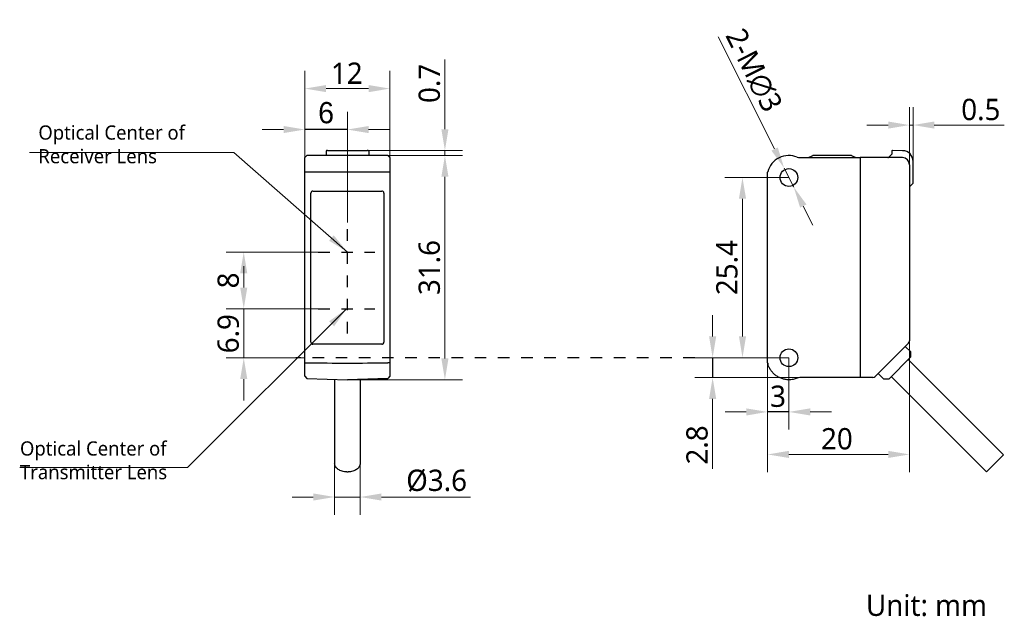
# Model space of a CAD drawing. Header units: millimetres. Extents: x 1606 to 1745, y 1557 to 1641.
import ezdxf

# ---------------------------------------------------------------- set-up
doc = ezdxf.new("R2010")
doc.units = ezdxf.units.MM
doc.header["$LTSCALE"] = 16.335
doc.linetypes.add('DOT', pattern=[0.2, 0.1, -0.1])
for name, color, linetype in [('0 @ 1', 7, 'Continuous'), ('00_COMPONENTS', 7, 'Continuous'), ('51__DRAFT_DIMS', 7, 'Continuous')]:
    doc.layers.add(name, color=color, linetype=linetype)
doc.styles.get("Standard").update_dxf_attribs({"font": '兰亭黑 GBK.TTF'})
doc.styles.add('尺寸值样式', font='Roboto-Regular.ttf')
doc.dimstyles.new('1直线标注', dxfattribs={"dimtxt": 3, "dimasz": 3, "dimexe": 2.5, "dimexo": 0, "dimtad": 1, "dimdsep": 46, "dimtxsty": '尺寸值样式', "dimblk": '_FILLED', "dimcen": 0, "dimclrd": 8, "dimclre": 8, "dimclrt": 7, "dimadec": 0, "dimazin": 0, "dimtp": 0.001, "dimtm": 0.001, "dimtfac": 1, "dimtmove": 0, "dimatfit": 0, "dimldrblk": '_FILLED', "dimfxl": 1, "dimtolj": 1, "dimlwd": 15, "dimlwe": 15, "dimarcsym": 0})
doc.dimstyles.new('DIMSTYLE_1', dxfattribs={"dimtxt": 3, "dimasz": 3, "dimexe": 2.5, "dimexo": 0, "dimgap": 0.75, "dimtad": 1, "dimdsep": 46, "dimtxsty": 'Standard', "dimblk": '_FILLED', "dimcen": 0.09, "dimclrd": 8, "dimclre": 8, "dimclrt": 7, "dimadec": 0, "dimazin": 0, "dimtp": 0.001, "dimtm": 0.001, "dimtfac": 1, "dimtofl": 0, "dimtmove": 0, "dimatfit": 3, "dimldrblk": '_FILLED', "dimfxl": 1, "dimtolj": 1, "dimlwd": 9, "dimlwe": 9, "dimarcsym": 0})

# ---------------------------------------------------------------- blocks, each defined once
blk = doc.blocks.new('_FILLED')
at = {"color": 0, "linetype": 'ByBlock'}
blk.add_solid([(0, 0), (-1, 0.167), (-1, -0.167)], dxfattribs=at)
blk = doc.blocks.new('*D42')
at = {"layer": '51__DRAFT_DIMS', "color": 8, "lineweight": 15}
for p, q in [((1646.58, 1621.38), (1646.58, 1633.61)), ((1658.58, 1621.38), (1658.58, 1633.61)), ((1655.58, 1631.11), (1649.58, 1631.11))]:
    blk.add_line(p, q, dxfattribs=at)
at = {"layer": 'Defpoints', "color": 0, "linetype": 'DOT'}
for p in [(1646.58, 1631.11), (1646.58, 1621.38), (1658.58, 1621.38)]:
    blk.add_point(p, dxfattribs=at)
at = {"layer": '51__DRAFT_DIMS', "color": 8, "linetype": 'ByBlock', "lineweight": 15, "xscale": 3, "yscale": 3, "zscale": 3, "rotation": 180}
blk.add_blockref('_FILLED', (1646.58, 1631.11), dxfattribs=at)
at = {"layer": '51__DRAFT_DIMS', "color": 8, "linetype": 'ByBlock', "lineweight": 15, "xscale": 3, "yscale": 3, "zscale": 3}
blk.add_blockref('_FILLED', (1658.58, 1631.11), dxfattribs=at)
at = {"layer": '51__DRAFT_DIMS', "color": 7, "linetype": 'DOT', "insert": (1652.5, 1634.78), "char_height": 3, "attachment_point": 2, "style": '尺寸值样式'}
blk.add_mtext('\\A1;12', dxfattribs=at)
blk = doc.blocks.new('*D43')
at = {"layer": '51__DRAFT_DIMS', "color": 8, "lineweight": 15}
for p, q in [((1658.28, 1621.68), (1668.83, 1621.68)), ((1666.33, 1618.68), (1666.33, 1593.08)), ((1652.58, 1590.08), (1668.83, 1590.08))]:
    blk.add_line(p, q, dxfattribs=at)
at = {"layer": 'Defpoints', "color": 0, "linetype": 'DOT'}
for p in [(1658.28, 1621.68), (1652.58, 1590.08), (1666.33, 1590.08)]:
    blk.add_point(p, dxfattribs=at)
at = {"layer": '51__DRAFT_DIMS', "color": 8, "linetype": 'ByBlock', "lineweight": 15, "xscale": 3, "yscale": 3, "zscale": 3}
for p, rotation in [((1666.33, 1621.68), 90), ((1666.33, 1590.08), 270)]:
    blk.add_blockref('_FILLED', p, dxfattribs=dict(at, rotation=rotation))
at = {"layer": '51__DRAFT_DIMS', "color": 7, "linetype": 'DOT', "insert": (1662.62, 1605.89), "char_height": 3, "attachment_point": 2, "rotation": 90, "style": '尺寸值样式'}
blk.add_mtext('\\A1;31.6', dxfattribs=at)
blk = doc.blocks.new('*D44')
at = {"layer": '51__DRAFT_DIMS', "color": 8, "lineweight": 15}
for p, q in [((1666.33, 1625.38), (1666.33, 1635.22)), ((1655.38, 1622.38), (1668.83, 1622.38)), ((1658.28, 1621.68), (1668.83, 1621.68)), ((1666.33, 1622.38), (1666.33, 1621.68)), ((1666.33, 1618.68), (1666.33, 1615.68))]:
    blk.add_line(p, q, dxfattribs=at)
at = {"layer": 'Defpoints', "color": 0, "linetype": 'DOT'}
for p in [(1655.38, 1622.38), (1658.28, 1621.68), (1666.33, 1621.68)]:
    blk.add_point(p, dxfattribs=at)
at = {"layer": '51__DRAFT_DIMS', "color": 8, "linetype": 'ByBlock', "lineweight": 15, "xscale": 3, "yscale": 3, "zscale": 3}
for p, rotation in [((1666.33, 1622.38), 270), ((1666.33, 1621.68), 90)]:
    blk.add_blockref('_FILLED', p, dxfattribs=dict(at, rotation=rotation))
at = {"layer": '51__DRAFT_DIMS', "color": 7, "linetype": 'DOT', "insert": (1662.62, 1634.6), "char_height": 3, "attachment_point": 3, "rotation": 90, "style": '尺寸值样式'}
blk.add_mtext('\\A1;0.7', dxfattribs=at)
blk = doc.blocks.new('*D45')
at = {"layer": '51__DRAFT_DIMS', "color": 8, "lineweight": 15}
for p, q in [((1731.82, 1595.59), (1731.82, 1577.06)), ((1711.82, 1592.45), (1711.82, 1577.06)), ((1728.82, 1579.56), (1714.82, 1579.56))]:
    blk.add_line(p, q, dxfattribs=at)
at = {"layer": 'Defpoints', "color": 0, "linetype": 'DOT'}
for p in [(1731.82, 1595.59), (1711.82, 1592.45), (1711.82, 1579.56)]:
    blk.add_point(p, dxfattribs=at)
at = {"layer": '51__DRAFT_DIMS', "color": 8, "linetype": 'ByBlock', "lineweight": 15, "xscale": 3, "yscale": 3, "zscale": 3, "rotation": 180}
blk.add_blockref('_FILLED', (1711.82, 1579.56), dxfattribs=at)
at = {"layer": '51__DRAFT_DIMS', "color": 8, "linetype": 'ByBlock', "lineweight": 15, "xscale": 3, "yscale": 3, "zscale": 3}
blk.add_blockref('_FILLED', (1731.82, 1579.56), dxfattribs=at)
at = {"layer": '51__DRAFT_DIMS', "color": 7, "linetype": 'DOT', "insert": (1721.59, 1583.27), "char_height": 3, "attachment_point": 2, "style": '尺寸值样式'}
blk.add_mtext('\\A1;20', dxfattribs=at)
blk = doc.blocks.new('*D46')
at = {"layer": '51__DRAFT_DIMS', "color": 8, "lineweight": 15}
for p, q in [((1731.82, 1620.38), (1731.82, 1628.47)), ((1732.32, 1620.85), (1732.32, 1628.47)), ((1728.82, 1625.97), (1725.82, 1625.97)), ((1731.82, 1625.97), (1732.32, 1625.97)), ((1735.32, 1625.97), (1745.19, 1625.97))]:
    blk.add_line(p, q, dxfattribs=at)
at = {"layer": 'Defpoints', "color": 0, "linetype": 'DOT'}
for p in [(1732.32, 1625.97), (1731.82, 1620.38), (1732.32, 1620.85)]:
    blk.add_point(p, dxfattribs=at)
at = {"layer": '51__DRAFT_DIMS', "color": 8, "linetype": 'ByBlock', "lineweight": 15, "xscale": 3, "yscale": 3, "zscale": 3}
blk.add_blockref('_FILLED', (1731.82, 1625.97), dxfattribs=at)
at = {"layer": '51__DRAFT_DIMS', "color": 8, "linetype": 'ByBlock', "lineweight": 15, "xscale": 3, "yscale": 3, "zscale": 3, "rotation": 180}
blk.add_blockref('_FILLED', (1732.32, 1625.97), dxfattribs=at)
at = {"layer": '51__DRAFT_DIMS', "color": 7, "linetype": 'DOT', "insert": (1739.12, 1629.67), "char_height": 3, "attachment_point": 1, "style": '尺寸值样式'}
blk.add_mtext('\\A1;0.5', dxfattribs=at)
blk = doc.blocks.new('*D47')
at = {"layer": '51__DRAFT_DIMS', "color": 8, "lineweight": 15}
for p, q in [((1714.82, 1618.58), (1705.78, 1618.58)), ((1708.28, 1596.18), (1708.28, 1615.58)), ((1714.82, 1593.18), (1705.78, 1593.18))]:
    blk.add_line(p, q, dxfattribs=at)
at = {"layer": 'Defpoints', "color": 0, "linetype": 'DOT'}
for p in [(1708.28, 1618.58), (1714.82, 1618.58), (1714.82, 1593.18)]:
    blk.add_point(p, dxfattribs=at)
at = {"layer": '51__DRAFT_DIMS', "color": 8, "linetype": 'ByBlock', "lineweight": 15, "xscale": 3, "yscale": 3, "zscale": 3}
for p, rotation in [((1708.28, 1618.58), 90), ((1708.28, 1593.18), 270)]:
    blk.add_blockref('_FILLED', p, dxfattribs=dict(at, rotation=rotation))
at = {"layer": '51__DRAFT_DIMS', "color": 7, "linetype": 'DOT', "insert": (1704.57, 1605.88), "char_height": 3, "attachment_point": 2, "rotation": 90, "style": '尺寸值样式'}
blk.add_mtext('\\A1;25.4', dxfattribs=at)
blk = doc.blocks.new('*D48')
at = {"layer": '51__DRAFT_DIMS', "color": 8, "lineweight": 15}
for p, q in [((1704.07, 1596.18), (1704.07, 1599.18)), ((1714.82, 1593.18), (1701.57, 1593.18)), ((1704.07, 1590.38), (1704.07, 1593.18)), ((1716.36, 1590.38), (1701.57, 1590.38)), ((1704.07, 1587.38), (1704.07, 1577.51))]:
    blk.add_line(p, q, dxfattribs=at)
at = {"layer": 'Defpoints', "color": 0, "linetype": 'DOT'}
for p in [(1704.07, 1593.18), (1714.82, 1593.18), (1716.36, 1590.38)]:
    blk.add_point(p, dxfattribs=at)
at = {"layer": '51__DRAFT_DIMS', "color": 8, "linetype": 'ByBlock', "lineweight": 15, "xscale": 3, "yscale": 3, "zscale": 3}
for p, rotation in [((1704.07, 1593.18), 270), ((1704.07, 1590.38), 90)]:
    blk.add_blockref('_FILLED', p, dxfattribs=dict(at, rotation=rotation))
at = {"layer": '51__DRAFT_DIMS', "color": 7, "linetype": 'DOT', "insert": (1700.36, 1578.14), "char_height": 3, "attachment_point": 1, "rotation": 90, "style": '尺寸值样式'}
blk.add_mtext('\\A1;2.8', dxfattribs=at)
blk = doc.blocks.new('*D49')
at = {"layer": '51__DRAFT_DIMS', "color": 8, "lineweight": 15}
for p, q in [((1711.82, 1592.45), (1711.82, 1583.05)), ((1714.82, 1593.18), (1714.82, 1583.05)), ((1708.82, 1585.55), (1705.82, 1585.55)), ((1711.82, 1585.55), (1714.82, 1585.55)), ((1717.82, 1585.55), (1720.82, 1585.55))]:
    blk.add_line(p, q, dxfattribs=at)
at = {"layer": 'Defpoints', "color": 0, "linetype": 'DOT'}
for p in [(1711.82, 1592.45), (1714.82, 1593.18), (1714.82, 1585.55)]:
    blk.add_point(p, dxfattribs=at)
at = {"layer": '51__DRAFT_DIMS', "color": 8, "linetype": 'ByBlock', "lineweight": 15, "xscale": 3, "yscale": 3, "zscale": 3}
blk.add_blockref('_FILLED', (1711.82, 1585.55), dxfattribs=at)
at = {"layer": '51__DRAFT_DIMS', "color": 8, "linetype": 'ByBlock', "lineweight": 15, "xscale": 3, "yscale": 3, "zscale": 3, "rotation": 180}
blk.add_blockref('_FILLED', (1714.82, 1585.55), dxfattribs=at)
at = {"layer": '51__DRAFT_DIMS', "color": 7, "linetype": 'DOT', "insert": (1713.29, 1589.26), "char_height": 3, "attachment_point": 2, "style": '尺寸值样式'}
blk.add_mtext('\\A1;3', dxfattribs=at)
blk = doc.blocks.new('*D50')
at = {"layer": '51__DRAFT_DIMS', "color": 8, "lineweight": 15}
for p, q in [((1712.8, 1622.6), (1704.87, 1638.39)), ((1715.5, 1617.24), (1714.15, 1619.92)), ((1716.84, 1614.56), (1718.19, 1611.88))]:
    blk.add_line(p, q, dxfattribs=at)
at = {"layer": 'Defpoints', "color": 0, "linetype": 'DOT'}
for p in [(1714.15, 1619.92), (1715.5, 1617.24)]:
    blk.add_point(p, dxfattribs=at)
at = {"layer": '51__DRAFT_DIMS', "color": 8, "linetype": 'ByBlock', "lineweight": 15, "xscale": 3, "yscale": 3, "zscale": 3}
for p, rotation in [((1714.15, 1619.92), 296.6721060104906), ((1715.5, 1617.24), 116.6721060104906)]:
    blk.add_blockref('_FILLED', p, dxfattribs=dict(at, rotation=rotation))
at = {"layer": '51__DRAFT_DIMS', "color": 7, "linetype": 'DOT', "insert": (1714.07, 1628.86), "char_height": 3, "attachment_point": 3, "rotation": 296.6721, "style": '尺寸值样式'}
blk.add_mtext('\\A1;2-M∅3', dxfattribs=at)
blk = doc.blocks.new('*D51')
at = {"color": 8, "lineweight": 15}
for p, q in [((1650.78, 1580.58), (1650.78, 1571.06)), ((1654.38, 1580.58), (1654.38, 1571.06)), ((1647.78, 1573.56), (1644.78, 1573.56)), ((1650.78, 1573.56), (1654.38, 1573.56)), ((1657.38, 1573.56), (1669.94, 1573.56))]:
    blk.add_line(p, q, dxfattribs=at)
at = {"layer": 'Defpoints', "color": 0, "linetype": 'DOT'}
for p in [(1650.78, 1580.58), (1654.38, 1580.58), (1654.38, 1573.56)]:
    blk.add_point(p, dxfattribs=at)
at = {"color": 8, "linetype": 'ByBlock', "lineweight": 15, "xscale": 3, "yscale": 3, "zscale": 3}
blk.add_blockref('_FILLED', (1650.78, 1573.56), dxfattribs=at)
at = {"color": 8, "linetype": 'ByBlock', "lineweight": 15, "xscale": 3, "yscale": 3, "zscale": 3, "rotation": 180}
blk.add_blockref('_FILLED', (1654.38, 1573.56), dxfattribs=at)
at = {"color": 7, "linetype": 'DOT', "insert": (1665.16, 1575.85), "char_height": 3, "attachment_point": 5, "style": '尺寸值样式'}
blk.add_mtext('\\A1;%%c3.6{}{{\\H0.7x;}{}}', dxfattribs=at)
blk = doc.blocks.new('*D52')
at = {"color": 8, "lineweight": 15}
for p, q in [((1637.97, 1603.08), (1637.97, 1606.08)), ((1648.47, 1600.08), (1635.47, 1600.08)), ((1637.97, 1593.18), (1637.97, 1600.08)), ((1646.58, 1593.18), (1635.47, 1593.18)), ((1637.97, 1590.18), (1637.97, 1587.18))]:
    blk.add_line(p, q, dxfattribs=at)
at = {"layer": 'Defpoints', "color": 0, "linetype": 'DOT'}
for p in [(1637.97, 1600.08), (1648.47, 1600.08), (1646.58, 1593.18)]:
    blk.add_point(p, dxfattribs=at)
at = {"color": 8, "linetype": 'ByBlock', "lineweight": 15, "xscale": 3, "yscale": 3, "zscale": 3}
for p, rotation in [((1637.97, 1600.08), 270), ((1637.97, 1593.18), 90)]:
    blk.add_blockref('_FILLED', p, dxfattribs=dict(at, rotation=rotation))
at = {"color": 7, "linetype": 'DOT', "insert": (1635.8, 1596.57), "char_height": 3, "attachment_point": 5, "rotation": 90, "style": '尺寸值样式'}
blk.add_mtext('\\A1;6.9', dxfattribs=at)
blk = doc.blocks.new('*D53')
at = {"color": 8, "lineweight": 15}
for p, q in [((1648.47, 1608.08), (1635.47, 1608.08)), ((1637.97, 1605.08), (1637.97, 1603.08)), ((1649.1, 1600.08), (1635.47, 1600.08))]:
    blk.add_line(p, q, dxfattribs=at)
at = {"layer": 'Defpoints', "color": 0, "linetype": 'DOT'}
for p in [(1648.47, 1608.08), (1637.97, 1600.08), (1649.1, 1600.08)]:
    blk.add_point(p, dxfattribs=at)
at = {"color": 8, "linetype": 'ByBlock', "lineweight": 15, "xscale": 3, "yscale": 3, "zscale": 3}
for p, rotation in [((1637.97, 1608.08), 90), ((1637.97, 1600.08), 270)]:
    blk.add_blockref('_FILLED', p, dxfattribs=dict(at, rotation=rotation))
at = {"color": 7, "linetype": 'DOT', "insert": (1635.8, 1604.08), "char_height": 3, "attachment_point": 5, "rotation": 90, "style": '尺寸值样式'}
blk.add_mtext('\\A1;8', dxfattribs=at)
blk = doc.blocks.new('*D54')
at = {"color": 8, "lineweight": 9}
for p, q in [((1646.58, 1619.32), (1646.58, 1627.84)), ((1652.58, 1612.22), (1652.58, 1627.84)), ((1643.58, 1625.34), (1640.58, 1625.34)), ((1655.58, 1625.34), (1658.58, 1625.34))]:
    blk.add_line(p, q, dxfattribs=at)
at = {"layer": 'Defpoints', "color": 0}
for p in [(1646.58, 1625.34), (1646.58, 1619.32), (1652.58, 1612.22)]:
    blk.add_point(p, dxfattribs=at)
at = {"color": 8, "linetype": 'ByBlock', "lineweight": 9, "xscale": 3, "yscale": 3, "zscale": 3}
blk.add_blockref('_FILLED', (1646.58, 1625.34), dxfattribs=at)
at = {"color": 8, "linetype": 'ByBlock', "lineweight": 9, "xscale": 3, "yscale": 3, "zscale": 3, "rotation": 180}
blk.add_blockref('_FILLED', (1652.58, 1625.34), dxfattribs=at)
at = {"insert": (1649.58, 1627.7), "char_height": 3, "attachment_point": 5}
blk.add_mtext('\\A1;6', dxfattribs=at)

msp = doc.modelspace()

# ---------------------------------------------------------------- linework, layer by layer
for p, q in [((1652.583, 1625.337), (1646.583, 1625.337)), ((1704.071, 1593.179), (1704.071, 1590.379)), ((1714.824, 1585.551), (1711.824, 1585.551)), ((1652.483, 1577.099), (1652.683, 1577.099))]:
    msp.add_line(p, q)
at = {"linetype": 'DOT'}
for p, q in [((1652.583, 1596.598), (1652.583, 1612.222)), ((1648.472, 1608.079), (1656.472, 1608.079)), ((1648.472, 1600.079), (1656.472, 1600.079)), ((1701.571, 1593.179), (1645.305, 1593.179))]:
    msp.add_line(p, q, dxfattribs=at)
at = {"layer": '00_COMPONENTS'}
for p, q in [((1646.583, 1621.379), (1646.883, 1621.679)), ((1646.583, 1590.57), (1646.583, 1621.379)), ((1658.283, 1621.679), (1646.883, 1621.679)), ((1649.583, 1622.276), (1649.583, 1621.679)), ((1649.695, 1622.377), (1649.689, 1622.377)), ((1649.702, 1622.377), (1649.695, 1622.377)), ((1649.711, 1622.377), (1649.702, 1622.377)), ((1649.726, 1622.377), (1649.711, 1622.377)), ((1649.75, 1622.378), (1649.726, 1622.377)), ((1649.777, 1622.378), (1649.75, 1622.378)), ((1649.777, 1622.378), (1655.383, 1622.378)), ((1655.409, 1622.378), (1655.383, 1622.378)), ((1655.429, 1622.377), (1655.409, 1622.378)), ((1655.447, 1622.377), (1655.429, 1622.377)), ((1655.457, 1622.377), (1655.447, 1622.377)), ((1655.466, 1622.377), (1655.457, 1622.377)), ((1655.583, 1622.276), (1655.583, 1621.679)), ((1658.583, 1621.379), (1658.283, 1621.679)), ((1658.583, 1621.379), (1658.583, 1590.57)), ((1716.364, 1621.379), (1724.874, 1621.379)), ((1717.58, 1621.379), (1718.185, 1621.679)), ((1723.643, 1621.679), (1718.185, 1621.679)), ((1723.643, 1621.679), (1724.248, 1621.379)), ((1724.874, 1621.379), (1724.874, 1590.379)), ((1730.824, 1621.379), (1724.874, 1621.379)), ((1728.853, 1621.409), (1729.324, 1621.879)), ((1729.324, 1622.278), (1729.324, 1621.879)), ((1730.85, 1622.353), (1729.426, 1622.378)), ((1731.824, 1620.379), (1731.824, 1595.587)), ((1732.324, 1617.779), (1732.324, 1620.853)), ((1658.583, 1619.321), (1646.583, 1619.321)), ((1711.824, 1592.451), (1711.824, 1619.321)), ((1731.824, 1617.265), (1732.224, 1617.68)), ((1732.223, 1617.678), (1732.324, 1617.779)), ((1647.433, 1595.379), (1647.433, 1616.379)), ((1647.733, 1616.679), (1657.433, 1616.679)), ((1657.733, 1616.379), (1657.733, 1595.379)), ((1657.433, 1595.079), (1647.733, 1595.079)), ((1731.678, 1595.233), (1726.982, 1590.537)), ((1731.999, 1593.999), (1731.221, 1594.776)), ((1731.999, 1593.292), (1731.999, 1593.999)), ((1646.583, 1592.451), (1646.883, 1592.451)), ((1658.583, 1592.451), (1658.283, 1592.451)), ((1728.888, 1590.18), (1731.999, 1593.292)), ((1731.646, 1592.938), (1745.081, 1579.503)), ((1728.181, 1590.18), (1727.403, 1590.958)), ((1646.583, 1590.57), (1646.873, 1590.27)), ((1646.873, 1590.27), (1652.583, 1590.079)), ((1646.873, 1590.27), (1652.583, 1590.079)), ((1650.783, 1590.136), (1650.783, 1578.301)), ((1658.293, 1590.27), (1652.583, 1590.079)), ((1652.583, 1590.079), (1658.293, 1590.27)), ((1654.383, 1590.136), (1654.383, 1578.301)), ((1658.583, 1590.57), (1658.293, 1590.27)), ((1724.874, 1590.379), (1716.363, 1590.379)), ((1726.524, 1590.389), (1724.874, 1590.379)), ((1726.637, 1590.391), (1726.524, 1590.389)), ((1728.888, 1590.18), (1728.181, 1590.18)), ((1729.241, 1590.534), (1742.676, 1577.099)), ((1742.676, 1577.099), (1745.081, 1579.503))]:
    msp.add_line(p, q, dxfattribs=at)
for points in [[(1649.689, 1622.377), (1649.686, 1622.376), (1649.684, 1622.376), (1649.681, 1622.376), (1649.679, 1622.376), (1649.676, 1622.376), (1649.673, 1622.376), (1649.67, 1622.375), (1649.665, 1622.374), (1649.66, 1622.373), (1649.655, 1622.372), (1649.649, 1622.37), (1649.644, 1622.368), (1649.638, 1622.365), (1649.632, 1622.362), (1649.627, 1622.359), (1649.621, 1622.355), (1649.616, 1622.35), (1649.611, 1622.346), (1649.607, 1622.34), (1649.602, 1622.335), (1649.598, 1622.329), (1649.594, 1622.323), (1649.591, 1622.316), (1649.588, 1622.309), (1649.586, 1622.302), (1649.585, 1622.294), (1649.583, 1622.286), (1649.583, 1622.278), (1649.583, 1622.276)], [(1655.578, 1622.306), (1655.576, 1622.314), (1655.572, 1622.321), (1655.568, 1622.328), (1655.564, 1622.334), (1655.56, 1622.34), (1655.555, 1622.345), (1655.55, 1622.35), (1655.544, 1622.355), (1655.539, 1622.359), (1655.533, 1622.362), (1655.528, 1622.365), (1655.522, 1622.368), (1655.516, 1622.37), (1655.511, 1622.372), (1655.506, 1622.373), (1655.501, 1622.374), (1655.497, 1622.375), (1655.493, 1622.376), (1655.49, 1622.376), (1655.487, 1622.376), (1655.484, 1622.376), (1655.482, 1622.376), (1655.479, 1622.376), (1655.476, 1622.377), (1655.473, 1622.377), (1655.466, 1622.377)], [(1655.583, 1622.276), (1655.583, 1622.281), (1655.582, 1622.29), (1655.58, 1622.298), (1655.578, 1622.306)]]:
    msp.add_lwpolyline(points, dxfattribs=at)
for centre in [(1714.824, 1618.579), (1714.824, 1593.179)]:
    msp.add_circle(centre, 1.25, dxfattribs=at)
for centre, radius, start, end in [((1714.824, 1618.579), 3.1, 67.94583, 164.64111), ((1716.364, 1622.379), 1, 247.94583, 270), ((1728.783, 1621.479), 0.1, 270, 315), ((1729.424, 1622.278), 0.1, 89, 180), ((1730.824, 1620.379), 1, 0, 90), ((1730.824, 1620.853), 1.5, 0, 89), ((1712.124, 1619.321), 0.3, 164.64111, 180), ((1647.733, 1616.379), 0.3, 90, 180), ((1657.433, 1616.379), 0.3, 0, 90), ((1647.733, 1595.379), 0.3, 180, 270), ((1657.433, 1595.379), 0.3, 270, 0), ((1731.324, 1595.587), 0.5, 315, 0), ((1712.127, 1592.451), 0.302, 180.0787, 200.19361), ((1712.124, 1592.438), 0.3, 193.65419, 195.36166), ((1714.804, 1593.174), 3.08, 195.36515, 195.61493), ((1716.363, 1589.38), 0.999, 89.99987, 112.02676), ((1726.629, 1590.891), 0.5, 271, 315)]:
    msp.add_arc(centre, radius, start, end, dxfattribs=at)
for points, knots in [([(1649.583, 1622.276), (1649.583, 1622.276), (1649.584, 1622.276), (1649.585, 1622.276), (1649.588, 1622.276), (1649.592, 1622.276), (1649.596, 1622.277), (1649.604, 1622.277), (1649.611, 1622.277), (1649.616, 1622.277)], [0, 0, 0, 0, 0.0165168, 0.0647445, 0.1446729, 0.2559132, 0.3978855, 0.56985, 1, 1, 1, 1]), ([(1714.815, 1590.079), (1714.648, 1590.08), (1714.313, 1590.108), (1713.825, 1590.23), (1713.363, 1590.43), (1712.938, 1590.702), (1712.564, 1591.038), (1712.248, 1591.431), (1712, 1591.869), (1711.884, 1592.184), (1711.839, 1592.345)], [0, 0, 0, 0, 0.1250026, 0.2500003, 0.374999, 0.5000004, 0.6250002, 0.7500008, 0.8749968, 1, 1, 1, 1]), ([(1715.989, 1590.306), (1715.803, 1590.231), (1715.417, 1590.117), (1715.016, 1590.079), (1714.815, 1590.079)], [0, 0, 0, 0, 0.5000069, 1, 1, 1, 1]), ([(1652.483, 1577.099), (1652.264, 1577.099), (1651.937, 1577.143), (1651.54, 1577.291), (1651.281, 1577.44), (1651.067, 1577.622), (1650.906, 1577.831), (1650.806, 1578.06), (1650.783, 1578.222), (1650.783, 1578.301)], [0, 0, 0, 0, 0.2867982, 0.4239471, 0.5539711, 0.6757934, 0.7895202, 0.8966368, 1, 1, 1, 1]), ([(1654.383, 1578.301), (1654.383, 1578.222), (1654.36, 1578.06), (1654.26, 1577.831), (1654.099, 1577.622), (1653.885, 1577.44), (1653.626, 1577.291), (1653.228, 1577.143), (1652.902, 1577.099), (1652.683, 1577.099)], [0, 0, 0, 0, 0.1033632, 0.2104798, 0.3242066, 0.4460289, 0.5760529, 0.7132018, 1, 1, 1, 1])]:
    msp.add_open_spline(points, degree=3, knots=knots, dxfattribs=at)
for points in [[(1646.883, 1592.451), (1648.783, 1592.446), (1650.683, 1592.442), (1652.583, 1592.438)], [(1652.583, 1592.438), (1654.483, 1592.442), (1656.383, 1592.446), (1658.283, 1592.451)]]:
    msp.add_open_spline(points, degree=3, dxfattribs=at)

# ---------------------------------------------------------------- texts
at = {"layer": '0 @ 1', "attachment_point": 1}
for s, insert, char_height, width in [('{\\fRoboto|b0|i0|c0|p2;Optical Center of Receiver Lens}', (1609.017, 1625.916), 2, 24.92193), ('{\\fRoboto|b0|i0|c0|p2;Optical Center of Transmitter Lens}', (1606.426, 1581.401), 2, 26.95556), ('{\\fRoboto|b0|i0|c0|p2;Unit: mm}', (1725.681, 1559.805), 3, 25.71246)]:
    msp.add_mtext(s, dxfattribs=dict(at, insert=insert, char_height=char_height, width=width))

# ---------------------------------------------------------------- dimensions: what is measured, and where the dimension line sits
dim = msp.add_linear_dim(base=(1646.583, 1625.337), p1=(1652.583, 1612.222), p2=(1646.583, 1619.321), dimstyle='DIMSTYLE_1', override={"dimclrd": 8, "dimclre": 8, "dimclrt": 256})
dim.commit()
dim.dimension.update_dxf_attribs({"geometry": '*D54', "text_midpoint": (1649.583, 1627.705)})
dim = msp.add_linear_dim(base=(1637.969, 1600.079), p1=(1648.472, 1608.079), p2=(1649.101, 1600.079), angle=90, dimstyle='1直线标注')
dim.commit()
dim.dimension.update_dxf_attribs({"geometry": '*D53', "text_midpoint": (1635.803, 1604.079)})
dim = msp.add_linear_dim(base=(1637.969, 1600.079), p1=(1646.583, 1593.179), p2=(1648.472, 1600.079), angle=90, dimstyle='1直线标注')
dim.commit()
dim.dimension.update_dxf_attribs({"geometry": '*D52', "text_midpoint": (1637.969, 1596.574), "dimtype": 160})
dim = msp.add_linear_dim(base=(1654.383, 1573.563), p1=(1650.783, 1580.584), p2=(1654.383, 1580.584), text='%%c<>{}{{\\H0.7x;}{}}', dimstyle='1直线标注')
dim.commit()
dim.dimension.update_dxf_attribs({"geometry": '*D51', "text_midpoint": (1665.161, 1575.846)})
at = {"layer": '51__DRAFT_DIMS'}
dim = msp.add_diameter_dim_2p(p1=(1715.498, 1617.239), p2=(1714.151, 1619.92), text='2-M<>', dimstyle='1直线标注', dxfattribs=at)
dim.commit()
dim.dimension.update_dxf_attribs({"geometry": '*D50', "text_midpoint": (1707.849, 1632.464), "dimtype": 163})
for base, p1, p2, angle, picture, middle in [((1666.327, 1621.679), (1655.383, 1622.378), (1658.283, 1621.679), 270, '*D44', (1666.327, 1631.885)), ((1646.583, 1631.11), (1658.583, 1621.379), (1646.583, 1621.379), 180, '*D42', (1652.498, 1631.11)), ((1732.324, 1625.967), (1731.824, 1620.379), (1732.324, 1620.853), 0, '*D46', (1741.839, 1625.967)), ((1666.327, 1590.079), (1658.283, 1621.679), (1652.583, 1590.079), 270, '*D43', (1666.327, 1605.894)), ((1708.281, 1618.579), (1714.824, 1593.179), (1714.824, 1618.579), 90, '*D47', (1708.281, 1605.882)), ((1704.071, 1593.179), (1716.363, 1590.379), (1714.824, 1593.179), 90, '*D48', (1704.071, 1580.849)), ((1711.824, 1579.561), (1731.824, 1595.587), (1711.824, 1592.451), 180, '*D45', (1721.587, 1579.561)), ((1714.824, 1585.551), (1711.824, 1592.451), (1714.824, 1593.179), 0, '*D49', (1713.289, 1585.551))]:
    dim = msp.add_linear_dim(base=base, p1=p1, p2=p2, angle=angle, dimstyle='1直线标注', dxfattribs=at)
    dim.commit()
    dim.dimension.update_dxf_attribs({"geometry": picture, "text_midpoint": middle, "dimtype": 160})

# ---------------------------------------------------------------- leaders
for points in [[(1652.583, 1608.079), (1636.553, 1622.115), (1607.764, 1622.115)], [(1652.472, 1600.079), (1630.047, 1577.706), (1606.386, 1577.706)]]:
    msp.add_leader(points, dimstyle='1直线标注')

doc.saveas('drawing.dxf')
